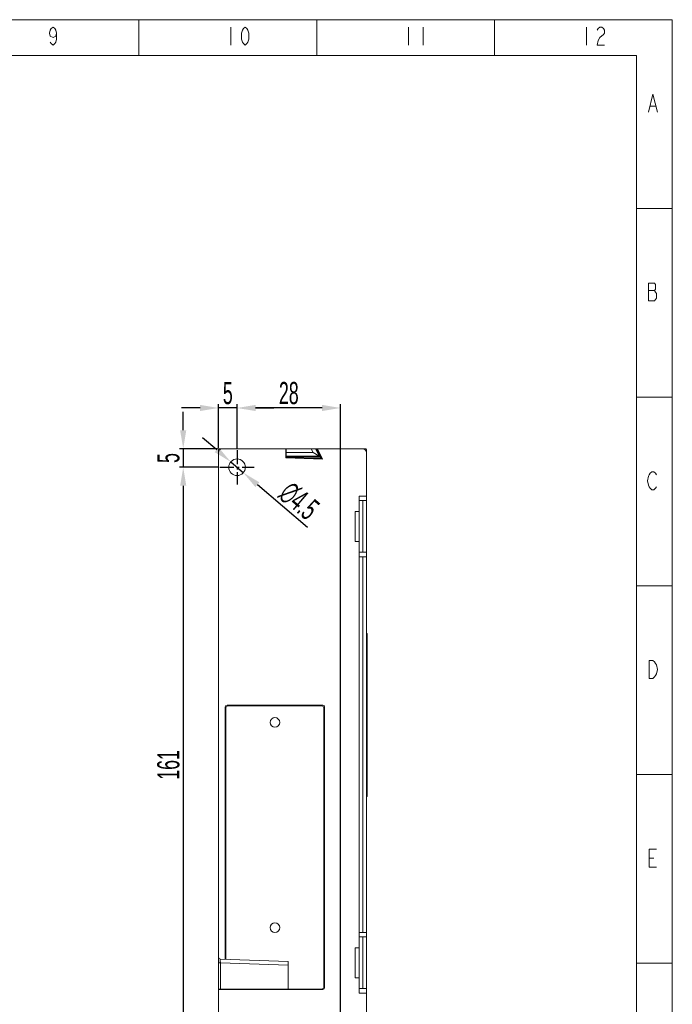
# Model space of a CAD drawing. Header units: millimetres. Extents: x 1111 to 2862, y 128 to 537.
# Tile 14 of 14: x 2685 to 2862, y 270 to 537. Entities that reach past the tile are written whole.
import ezdxf

# ---------------------------------------------------------------- set-up
doc = ezdxf.new("R2010")
doc.units = ezdxf.units.MM
doc.header["$LTSCALE"] = 10
doc.header["$PDMODE"] = 3
doc.header["$PDSIZE"] = 8
doc.linetypes.add('CENTER', pattern=[0.6, 0.375, -0.075, 0.075, -0.075])
doc.layers.get('0').update_dxf_attribs({"linetype": 'CONTINUOUS', "lineweight": 15})
doc.layers.get('Defpoints').update_dxf_attribs({"linetype": 'CONTINUOUS'})
doc.layers.add('标注层', color=7, linetype='CONTINUOUS', lineweight=9)
doc.styles.add('dim', font='txt', dxfattribs={"width": 0.6})
doc.dimstyles.get("Standard").update_dxf_attribs({"dimtxt": 6, "dimasz": 5, "dimexe": 1, "dimexo": 0.5, "dimgap": 1, "dimtad": 1, "dimdec": 1, "dimdsep": 46, "dimtxsty": 'dim', "dimcen": 0, "dimadec": 0, "dimazin": 0, "dimtp": 0.01, "dimtm": 0.01, "dimtfac": 1, "dimtdec": 1, "dimtmove": 0, "dimatfit": 3, "dimfxl": 1, "dimtolj": 1, "dimarcsym": 0})

# ---------------------------------------------------------------- blocks, each defined once
blk = doc.blocks.new('A$C642B7837')
at = {"color": 2, "linetype": 'Continuous'}
for p, q in [((0, 420), (594, 420)), ((445.5, 410), (445.5, 420)), ((495, 410), (495, 420)), ((544.5, 410), (544.5, 420)), ((594, 0), (594, 420)), ((471.1, 417.92), (471.1, 412.92)), ((520.6, 417.92), (520.6, 412.92)), ((524.6, 417.92), (524.6, 412.92)), ((570.1, 417.92), (570.1, 412.92)), ((587.83, 395.9), (589.33, 395.9)), ((584, 367.5), (594, 367.5)), ((587.33, 344.65), (589.08, 344.65)), ((584, 315), (594, 315)), ((584, 262.5), (594, 262.5)), ((584, 210), (594, 210)), ((587.58, 186.73), (588.83, 186.73)), ((584, 157.5), (594, 157.5))]:
    blk.add_line(p, q, dxfattribs=at)
at = {"color": 7, "linetype": 'Continuous'}
for p, q in [((25, 410), (584, 410)), ((584, 410), (584, 10))]:
    blk.add_line(p, q, dxfattribs=at)
at = {"color": 2, "linetype": 'Continuous'}
for points in [[(422.6, 416.26), (422.35, 415.42), (421.6, 415.01), (420.85, 415.42), (420.6, 416.26), (420.85, 417.09), (421.1, 417.51), (421.6, 417.92), (422.1, 417.51), (422.35, 417.09), (422.6, 416.26), (422.6, 414.59), (422.35, 413.76), (422.1, 413.34), (421.6, 412.92), (421.1, 413.34), (420.85, 413.76)], [(475.1, 412.92), (474.6, 413.34), (474.35, 413.76), (474.1, 414.59), (474.1, 416.26), (474.35, 417.09), (474.6, 417.51), (475.1, 417.92), (475.6, 417.51), (475.85, 417.09), (476.1, 416.26), (476.1, 414.59), (475.85, 413.76), (475.6, 413.34), (475.1, 412.92)], [(573.1, 417.09), (573.35, 417.51), (573.85, 417.92), (574.35, 417.92), (574.85, 417.51), (575.1, 417.09), (575.1, 416.26), (574.85, 415.84)], [(574.85, 415.84), (573.85, 415.01), (573.35, 414.17), (573.1, 412.92), (575.1, 412.92)], [(587.33, 394.23), (588.58, 399.23), (589.83, 394.23)], [(589.08, 341.73), (589.58, 342.56), (589.58, 343.81), (589.33, 344.23), (589.08, 344.65), (589.33, 345.06), (589.33, 346.31), (589.08, 346.73), (587.33, 346.73)], [(587.33, 346.73), (587.33, 341.73), (589.08, 341.73)], [(589.58, 290.06), (589.33, 289.65), (588.83, 289.23), (588.33, 289.23), (587.83, 289.65), (587.58, 290.06), (587.33, 290.48), (587.08, 291.73), (587.33, 292.98), (587.58, 293.4), (587.83, 293.81), (588.33, 294.23), (588.83, 294.23), (589.33, 293.81), (589.58, 293.4)], [(587.58, 241.73), (588.58, 241.73), (589.08, 241.31), (589.33, 240.9), (589.58, 240.48), (589.83, 239.23), (589.58, 237.98), (589.33, 237.56), (589.08, 237.15), (588.58, 236.73), (587.58, 236.73), (587.58, 241.73)], [(589.58, 184.23), (587.58, 184.23), (587.58, 189.23), (589.58, 189.23)]]:
    blk.add_lwpolyline(points, dxfattribs=at)
blk = doc.blocks.new('*D17')
at = {"layer": 'Defpoints', "color": 0, "transparency": 16777216}
for p in [(2743.75, 431.52), (2743.75, 420.12), (2771.75, 259.12)]:
    blk.add_point(p, dxfattribs=at)
at = {"layer": '标注层', "color": 0, "lineweight": -2, "transparency": 16777216}
for p, q in [((2743.75, 420.62), (2743.75, 432.52)), ((2766.75, 431.52), (2748.75, 431.52)), ((2771.75, 259.62), (2771.75, 432.52))]:
    blk.add_line(p, q, dxfattribs=at)
at = {"layer": '标注层', "color": 0, "transparency": 16777216}
for points in [[(2748.75, 432.35), (2748.75, 430.69), (2743.75, 431.52)], [(2766.75, 432.35), (2766.75, 430.69), (2771.75, 431.52)]]:
    blk.add_solid(points, dxfattribs=at)
at = {"layer": '标注层', "color": 0, "transparency": 16777216, "insert": (2757.75, 435.52), "char_height": 6, "attachment_point": 5, "style": 'dim'}
blk.add_mtext('\\A1;28', dxfattribs=at)
blk = doc.blocks.new('*D18')
at = {"layer": 'Defpoints', "color": 0, "transparency": 16777216}
for p in [(2738.75, 431.52), (2738.75, 420.12), (2743.75, 420.12)]:
    blk.add_point(p, dxfattribs=at)
at = {"layer": '标注层', "color": 0, "lineweight": -2, "transparency": 16777216}
for p, q in [((2733.75, 431.52), (2728.75, 431.52)), ((2738.75, 420.62), (2738.75, 432.52)), ((2743.75, 431.52), (2738.75, 431.52)), ((2743.75, 420.62), (2743.75, 432.52)), ((2748.75, 431.52), (2753.75, 431.52))]:
    blk.add_line(p, q, dxfattribs=at)
at = {"layer": '标注层', "color": 0, "transparency": 16777216}
for points in [[(2733.75, 432.35), (2733.75, 430.69), (2738.75, 431.52)], [(2748.75, 432.35), (2748.75, 430.69), (2743.75, 431.52)]]:
    blk.add_solid(points, dxfattribs=at)
at = {"layer": '标注层', "color": 0, "transparency": 16777216, "insert": (2741.25, 435.52), "char_height": 6, "attachment_point": 5, "style": 'dim'}
blk.add_mtext('\\A1;5', dxfattribs=at)
blk = doc.blocks.new('*D19')
at = {"layer": 'Defpoints', "color": 0, "transparency": 16777216}
for p in [(2738.95, 420.49), (2729.19, 415.49), (2739.12, 415.49)]:
    blk.add_point(p, dxfattribs=at)
at = {"layer": '标注层', "color": 0, "lineweight": -2, "transparency": 16777216}
for p, q in [((2729.19, 425.49), (2729.19, 430.49)), ((2738.45, 420.49), (2728.19, 420.49)), ((2729.19, 420.49), (2729.19, 415.49)), ((2738.62, 415.49), (2728.19, 415.49)), ((2729.19, 410.49), (2729.19, 405.49))]:
    blk.add_line(p, q, dxfattribs=at)
at = {"layer": '标注层', "color": 0, "transparency": 16777216}
for points in [[(2728.35, 425.49), (2730.02, 425.49), (2729.19, 420.49)], [(2728.35, 410.49), (2730.02, 410.49), (2729.19, 415.49)]]:
    blk.add_solid(points, dxfattribs=at)
at = {"layer": '标注层', "color": 0, "transparency": 16777216, "insert": (2725.19, 417.99), "char_height": 6, "attachment_point": 5, "rotation": 90, "style": 'dim'}
blk.add_mtext('\\A1;5', dxfattribs=at)
blk = doc.blocks.new('*D20')
at = {"layer": 'Defpoints', "color": 0, "transparency": 16777216}
for p in [(2739.12, 415.49), (2729.19, 254.49), (2767.12, 254.49)]:
    blk.add_point(p, dxfattribs=at)
at = {"layer": '标注层', "color": 0, "lineweight": -2, "transparency": 16777216}
for p, q in [((2738.62, 415.49), (2728.19, 415.49)), ((2729.19, 410.49), (2729.19, 259.49)), ((2766.62, 254.49), (2728.19, 254.49))]:
    blk.add_line(p, q, dxfattribs=at)
at = {"layer": '标注层', "color": 0, "transparency": 16777216}
for points in [[(2728.35, 410.49), (2730.02, 410.49), (2729.19, 415.49)], [(2728.35, 259.49), (2730.02, 259.49), (2729.19, 254.49)]]:
    blk.add_solid(points, dxfattribs=at)
at = {"layer": '标注层', "color": 0, "transparency": 16777216, "insert": (2725.19, 334.99), "char_height": 6, "attachment_point": 5, "rotation": 90, "style": 'dim'}
blk.add_mtext('\\A1;161', dxfattribs=at)
blk = doc.blocks.new('*D21')
at = {"layer": 'Defpoints', "color": 0, "transparency": 16777216}
for p in [(2742.04, 416.95), (2745.46, 414.02)]:
    blk.add_point(p, dxfattribs=at)
at = {"layer": '标注层', "color": 0, "lineweight": -2, "transparency": 16777216}
for p, q in [((2738.24, 420.2), (2734.44, 423.45)), ((2742.04, 416.95), (2745.46, 414.02)), ((2762.78, 399.2), (2749.26, 410.77))]:
    blk.add_line(p, q, dxfattribs=at)
at = {"layer": '标注层', "color": 0, "transparency": 16777216}
for points in [[(2738.78, 420.83), (2737.7, 419.57), (2742.04, 416.95)], [(2749.8, 411.41), (2748.72, 410.14), (2745.46, 414.02)]]:
    blk.add_solid(points, dxfattribs=at)
at = {"layer": '标注层', "color": 0, "transparency": 16777216, "insert": (2760.52, 406.4), "char_height": 6, "attachment_point": 5, "rotation": 319.4536, "style": 'dim'}
blk.add_mtext('\\A1;∅4.5', dxfattribs=at)

msp = doc.modelspace()

# ---------------------------------------------------------------- linework, layer by layer
at = {"color": 7, "linetype": 'Continuous'}
for p, q in [((2738.75, 251.31), (2738.75, 420.29)), ((2738.95, 420.49), (2757, 420.49)), ((2756.95, 418), (2756.95, 420.49)), ((2756.97, 418.27), (2756.95, 418.27)), ((2761.95, 418.24), (2756.95, 418.24)), ((2761.95, 418.05), (2756.95, 418.23)), ((2757.05, 418.27), (2756.97, 418.27)), ((2757.05, 418.27), (2757.05, 420.49)), ((2757.05, 420.49), (2778.55, 420.49)), ((2757.05, 419.49), (2764.34, 419.49)), ((2757.05, 418.48), (2766.01, 418.48)), ((2757.05, 418.25), (2761.95, 418.25)), ((2760.95, 418.43), (2760.95, 418.44)), ((2760.95, 418.44), (2766.24, 418.44)), ((2766.25, 418.43), (2760.95, 418.43)), ((2761.95, 418.05), (2766.51, 417.89)), ((2766.43, 418.05), (2762.11, 418.05)), ((2764.34, 419.49), (2763.81, 420.49)), ((2766.01, 418.48), (2764.34, 419.49)), ((2766.01, 418.48), (2764.95, 420.49)), ((2765.26, 420.49), (2766.51, 417.89)), ((2766.86, 417.65), (2765.5, 420.49)), ((2766.02, 418.47), (2766.22, 418.47)), ((2778.75, 251.49), (2778.75, 420.29)), ((2756.95, 418), (2766.86, 417.65)), ((2764.03, 417.98), (2766.46, 417.98)), ((2766.51, 417.89), (2766.86, 417.65)), ((2776.75, 273.29), (2776.75, 407.69)), ((2776.75, 407.69), (2778.75, 407.69)), ((2776.75, 406.49), (2778.75, 406.49)), ((2777.75, 406.49), (2777.75, 392.49)), ((2775.75, 395.42), (2775.75, 403.56)), ((2776.75, 403.56), (2775.75, 403.56)), ((2776.75, 403.56), (2776.75, 395.42)), ((2776.75, 395.42), (2775.75, 395.42)), ((2778.75, 392.49), (2776.75, 392.49)), ((2776.75, 391.29), (2778.75, 391.29)), ((2777.75, 391.29), (2777.75, 289.69)), ((2778.75, 370.49), (2778.95, 370.49)), ((2778.95, 370.49), (2778.95, 326.49)), ((2778.75, 360.49), (2778.95, 360.49)), ((2740.76, 350.47), (2740.56, 350.68)), ((2740.56, 282.42), (2740.56, 350.68)), ((2740.76, 282.42), (2740.76, 350.47)), ((2741.26, 350.97), (2741.06, 351.18)), ((2741.06, 351.18), (2766.94, 351.18)), ((2741.26, 350.97), (2766.73, 350.97)), ((2766.73, 350.97), (2766.94, 351.18)), ((2767.23, 350.47), (2767.44, 350.68)), ((2767.23, 350.47), (2767.23, 274.65)), ((2767.44, 350.68), (2767.44, 274.8)), ((2778.75, 326.49), (2778.95, 326.49)), ((2778.75, 289.69), (2776.75, 289.69)), ((2776.75, 288.49), (2778.75, 288.49)), ((2777.75, 288.49), (2777.75, 274.49)), ((2776.75, 285.56), (2775.75, 285.56)), ((2775.75, 277.42), (2775.75, 285.56)), ((2776.75, 285.56), (2776.75, 277.42)), ((2739.23, 282.47), (2757.55, 281.83)), ((2738.75, 281.47), (2739.23, 281.47)), ((2757.55, 280.83), (2739.23, 281.47)), ((2739.23, 274.39), (2739.23, 281.47)), ((2757.55, 281.83), (2757.55, 274.41)), ((2776.75, 277.42), (2775.75, 277.42)), ((2738.75, 274.3), (2766.94, 274.3)), ((2739.23, 274.39), (2766.82, 274.42)), ((2766.82, 274.42), (2766.94, 274.3)), ((2767.32, 274.92), (2767.44, 274.8)), ((2778.75, 274.49), (2776.75, 274.49)), ((2776.75, 273.29), (2778.75, 273.29))]:
    msp.add_line(p, q, dxfattribs=at)
for centre, radius in [((2743.75, 415.49), 2.25), ((2754, 346.49), 1.3), ((2754, 290.99), 1.3)]:
    msp.add_circle(centre, radius, dxfattribs=at)
for centre, radius, start, end in [((2739.75, 419.49), 1, 90, 180), ((2738.95, 420.29), 0.2, 90, 180), ((2777.75, 419.49), 1, 0, 90), ((2778.55, 420.29), 0.2, 0, 90), ((2739.25, 282.97), 0.5, 180, 268)]:
    msp.add_arc(centre, radius, start, end, dxfattribs=at)
for centre, major_axis, ratio, start_param, end_param in [((2741.06, 350.68), (0.354, -0.354), 0.999315, 2.356537, 3.926648), ((2741.26, 350.47), (-0.354, 0.354), 0.999315, -0.785056, 0.785056), ((2766.73, 350.47), (0.354, 0.354), 0.999315, -0.785056, 0.785056), ((2766.94, 350.68), (0.354, 0.354), 0.999315, -0.785056, 0.785056), ((2739.25, 274.38), (0.5, 0), 0.026186, 1.605703, 3.141593), ((2766.82, 274.92), (0.061, 0.496), 0.999059, -3.018349, -1.448238), ((2766.94, 274.8), (0.354, -0.354), 0.999315, -0.785056, 0.785056)]:
    msp.add_ellipse(centre, major_axis=major_axis, ratio=ratio, start_param=start_param, end_param=end_param, dxfattribs=at)
msp.add_open_spline([(2739.23, 281.47), (2739.23, 281.54), (2739.23, 281.66), (2739.23, 281.85), (2739.22, 282.02), (2739.22, 282.17), (2739.22, 282.28), (2739.23, 282.35), (2739.23, 282.39), (2739.23, 282.42), (2739.23, 282.45), (2739.23, 282.46), (2739.23, 282.47), (2739.23, 282.47)], degree=3, knots=[0, 0, 0, 0, 0.194918, 0.382743, 0.55563, 0.707129, 0.831475, 0.881863, 0.923775, 0.956791, 0.980575, 0.994977, 1, 1, 1, 1], dxfattribs=at)
at = {"layer": '标注层', "color": 1, "linetype": 'CENTER', "lineweight": -2}
for p, q in [((2743.75, 420.12), (2743.75, 410.86)), ((2739.12, 415.49), (2748.38, 415.49))]:
    msp.add_line(p, q, dxfattribs=at)

# ---------------------------------------------------------------- block references
at = {"color": 3, "xscale": 0.9720000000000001, "yscale": 0.9720000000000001, "zscale": 0.9720000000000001}
msp.add_blockref('A$C642B7837', (2284.16, 128.29), dxfattribs=at)

# ---------------------------------------------------------------- dimensions: what is measured, and where the dimension line sits
at = {"layer": '标注层', "color": 3}
for base, p1, p2, picture, middle in [((2738.75, 431.52), (2743.75, 420.12), (2738.75, 420.12), '*D18', (2741.25, 435.52)), ((2743.75, 431.52), (2771.75, 259.12), (2743.75, 420.12), '*D17', (2757.75, 435.52))]:
    dim = msp.add_linear_dim(base=base, p1=p1, p2=p2, dimstyle='Standard', dxfattribs=at)
    dim.commit()
    dim.dimension.update_dxf_attribs({"geometry": picture, "text_midpoint": middle})
for base, p1, p2, picture, middle in [((2729.19, 415.49), (2738.95, 420.49), (2739.12, 415.49), '*D19', (2725.19, 417.99)), ((2729.19, 254.49), (2739.12, 415.49), (2767.12, 254.49), '*D20', (2725.19, 334.99))]:
    dim = msp.add_linear_dim(base=base, p1=p1, p2=p2, angle=90, dimstyle='Standard', dxfattribs=at)
    dim.commit()
    dim.dimension.update_dxf_attribs({"geometry": picture, "text_midpoint": middle})
dim = msp.add_diameter_dim_2p(p1=(2742.04, 416.95), p2=(2745.46, 414.02), dimstyle='Standard', dxfattribs=at)
dim.commit()
dim.dimension.update_dxf_attribs({"geometry": '*D21', "text_midpoint": (2760.52, 406.4)})

doc.saveas('drawing.dxf')
